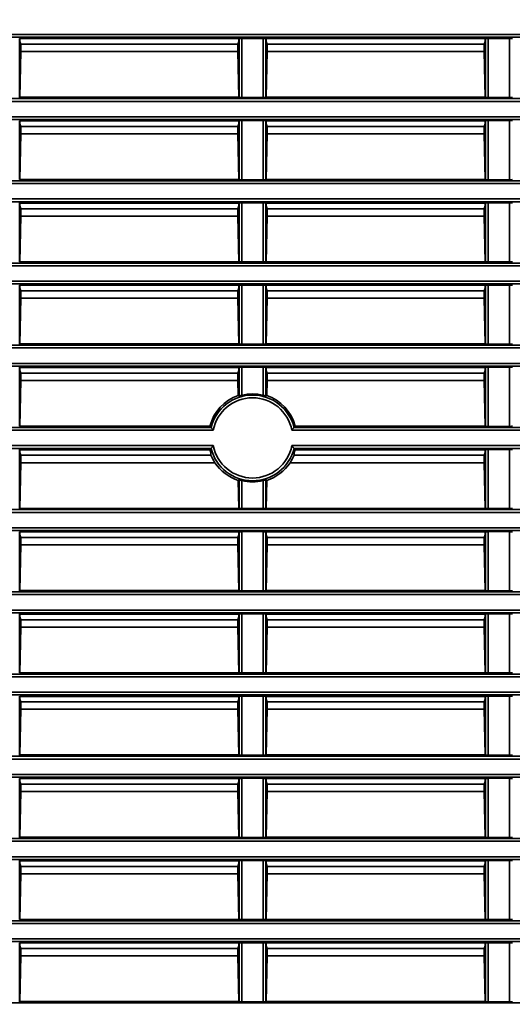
# Model space of a CAD drawing. Header units: millimetres. Extents: x 0 to 1118, y 0 to 864.
# Tile 207 of 250: x 965 to 976, y 460 to 482. Entities that reach past the tile are written whole.
import ezdxf

# ---------------------------------------------------------------- set-up
doc = ezdxf.new("R2010")
doc.units = ezdxf.units.MM
doc.styles.add('SLDTEXTSTYLE0', font='TXT', dxfattribs={"width": 0.605})
doc.dimstyles.new('SLDDIMSTYLE3', dxfattribs={"dimtxt": 4.233333, "dimasz": 4.572, "dimexe": 0, "dimexo": 0.0625, "dimgap": 1.058333, "dimtad": 0, "dimtih": 1, "dimtoh": 1, "dimdec": 1, "dimlfac": 4, "dimrnd": 1e-09, "dimzin": 4, "dimdsep": 46, "dimtxsty": 'SLDTEXTSTYLE0', "dimsah": 1, "dimcen": 0.09, "dimadec": 0, "dimazin": 1, "dimtfac": 1, "dimtofl": 0, "dimtmove": 0, "dimatfit": 3, "dimfxl": 1, "dimfrac": 2, "dimtolj": 1, "dimtzin": 12, "dimarcsym": 0})
doc.dimstyles.new('SLDDIMSTYLE4', dxfattribs={"dimtxt": 4.233333, "dimasz": 4.572, "dimexe": 0, "dimexo": 0.0625, "dimgap": 1.058333, "dimtad": 0, "dimtih": 1, "dimtoh": 1, "dimdec": 1, "dimlfac": 4, "dimrnd": 1e-09, "dimzin": 12, "dimdsep": 46, "dimtxsty": 'SLDTEXTSTYLE0', "dimsah": 1, "dimcen": 0.09, "dimadec": 0, "dimazin": 3, "dimtfac": 1, "dimtmove": 0, "dimatfit": 0, "dimfxl": 1, "dimfrac": 2, "dimtolj": 1, "dimtzin": 12, "dimarcsym": 0})

# ---------------------------------------------------------------- blocks, each defined once
blk = doc.blocks.new('_D_21')
at = {"color": 7, "linetype": 'Continuous', "lineweight": 0}
for p, q in [((934.937, 497.024), (1079.54, 497.024)), ((1077.94, 497.024), (1077.94, 476.868)), ((1085.54, 475.898), (1084.084, 475.898)), ((1084.084, 475.898), (1084.084, 469.401)), ((1093.624, 475.898), (1095.079, 475.898)), ((1095.079, 475.898), (1095.079, 469.401)), ((1084.084, 469.401), (1085.54, 469.401)), ((1095.079, 469.401), (1093.624, 469.401)), ((1077.94, 448.274), (1077.94, 468.431)), ((934.937, 448.274), (1079.54, 448.274))]:
    blk.add_line(p, q, dxfattribs=at)
at = {"color": 7, "linetype": 'Continuous', "lineweight": 18}
for points in [[(1077.94, 497.024), (1077.178, 492.452), (1078.702, 492.452)], [(1077.94, 448.274), (1078.702, 452.846), (1077.178, 452.846)]]:
    blk.add_solid(points, dxfattribs=at)
at = {"color": 7, "linetype": 'Continuous', "lineweight": 18, "char_height": 4.2333, "attachment_point": 1, "style": 'SLDTEXTSTYLE0'}
for s, insert in [('3X', (1059.346, 474.858)), ('195.0', (1068.077, 474.858)), ('7.7', (1085.54, 474.858))]:
    blk.add_mtext(s, dxfattribs=dict(at, insert=insert))
blk = doc.blocks.new('_D_26')
at = {"color": 7, "linetype": 'Continuous', "lineweight": 0}
for p, q in [((933.15, 476.029), (933.15, 426.674)), ((941.775, 471.049), (941.775, 426.674)), ((963.079, 431.523), (961.624, 431.523)), ((961.624, 431.523), (961.624, 425.026)), ((971.163, 431.523), (972.619, 431.523)), ((972.619, 431.523), (972.619, 425.026)), ((933.15, 428.274), (923.625, 428.274)), ((941.775, 428.274), (947.881, 428.274)), ((961.624, 425.026), (963.079, 425.026)), ((972.619, 425.026), (971.163, 425.026))]:
    blk.add_line(p, q, dxfattribs=at)
at = {"color": 7, "linetype": 'Continuous', "lineweight": 18}
for points in [[(933.15, 428.274), (928.578, 429.036), (928.578, 427.512)], [(941.775, 428.274), (946.347, 427.512), (946.347, 429.036)]]:
    blk.add_solid(points, dxfattribs=at)
at = {"color": 7, "linetype": 'Continuous', "lineweight": 18, "char_height": 4.2333, "attachment_point": 1, "style": 'SLDTEXTSTYLE0'}
for s, insert in [('34.5', (948.85, 430.483)), ('1.4', (963.079, 430.483))]:
    blk.add_mtext(s, dxfattribs=dict(at, insert=insert))

msp = doc.modelspace()

# ---------------------------------------------------------------- linework, layer by layer
at = {"color": 7, "linetype": 'Continuous', "lineweight": 35}
for p, q in [((930.212, 481.848), (1048.962, 481.848)), ((1048.962, 481.786), (930.212, 481.786)), ((964.587, 481.755), (964.582, 481.759)), ((964.582, 481.759), (964.582, 480.414)), ((964.587, 481.755), (969.587, 481.755)), ((964.587, 481.703), (964.587, 481.755)), ((964.587, 481.69), (964.587, 481.703)), ((964.608, 481.627), (964.587, 481.69)), ((969.566, 481.627), (969.587, 481.69)), ((969.587, 481.755), (969.592, 481.759)), ((969.587, 481.755), (969.587, 481.703)), ((969.587, 481.703), (969.587, 481.69)), ((969.592, 480.414), (969.592, 481.759)), ((969.654, 481.761), (970.145, 481.761)), ((969.654, 481.761), (969.654, 480.413)), ((970.145, 480.413), (970.145, 481.761)), ((970.207, 481.759), (970.212, 481.755)), ((970.207, 481.759), (970.207, 480.414)), ((975.212, 481.755), (970.212, 481.755)), ((970.212, 481.703), (970.212, 481.755)), ((970.212, 481.69), (970.212, 481.703)), ((970.233, 481.627), (970.212, 481.69)), ((975.191, 481.627), (975.212, 481.69)), ((975.212, 481.755), (975.217, 481.759)), ((975.212, 481.755), (975.212, 481.703)), ((975.212, 481.703), (975.212, 481.69)), ((975.217, 480.414), (975.217, 481.759)), ((975.279, 481.761), (975.77, 481.761)), ((975.279, 481.761), (975.279, 480.413)), ((975.77, 480.413), (975.77, 481.761)), ((964.586, 480.418), (964.608, 481.459)), ((964.608, 481.459), (964.608, 481.627)), ((964.608, 481.627), (969.566, 481.627)), ((964.608, 481.459), (969.566, 481.459)), ((969.566, 481.459), (969.566, 481.627)), ((969.588, 480.418), (969.566, 481.459)), ((970.233, 481.459), (970.211, 480.418)), ((970.233, 481.627), (970.233, 481.459)), ((975.191, 481.627), (970.233, 481.627)), ((975.191, 481.459), (970.233, 481.459)), ((975.191, 481.459), (975.191, 481.627)), ((975.213, 480.418), (975.191, 481.459)), ((930.212, 480.388), (1048.962, 480.388)), ((964.582, 480.414), (964.586, 480.418)), ((964.586, 480.418), (969.588, 480.418)), ((969.592, 480.414), (969.588, 480.418)), ((970.145, 480.413), (969.654, 480.413)), ((970.211, 480.418), (970.207, 480.414)), ((975.213, 480.418), (970.211, 480.418)), ((975.217, 480.414), (975.213, 480.418)), ((975.77, 480.413), (975.279, 480.413)), ((1048.962, 480.325), (930.212, 480.325)), ((930.212, 479.973), (1048.962, 479.973)), ((1048.962, 479.911), (930.212, 479.911)), ((964.587, 479.88), (964.582, 479.884)), ((964.582, 479.884), (964.582, 478.539)), ((964.587, 479.88), (969.587, 479.88)), ((964.587, 479.828), (964.587, 479.88)), ((969.587, 479.88), (969.592, 479.884)), ((969.587, 479.88), (969.587, 479.828)), ((969.592, 478.539), (969.592, 479.884)), ((969.654, 479.886), (970.145, 479.886)), ((969.654, 479.886), (969.654, 478.538)), ((970.145, 478.538), (970.145, 479.886)), ((970.207, 479.884), (970.212, 479.88)), ((970.207, 479.884), (970.207, 478.539)), ((975.212, 479.88), (970.212, 479.88)), ((970.212, 479.828), (970.212, 479.88)), ((975.212, 479.88), (975.217, 479.884)), ((975.212, 479.88), (975.212, 479.828)), ((975.217, 478.539), (975.217, 479.884)), ((975.279, 479.886), (975.77, 479.886)), ((975.279, 479.886), (975.279, 478.538)), ((975.77, 478.538), (975.77, 479.886)), ((964.587, 479.815), (964.587, 479.828)), ((964.608, 479.752), (964.587, 479.815)), ((964.608, 479.584), (964.608, 479.752)), ((964.608, 479.752), (969.566, 479.752)), ((969.566, 479.752), (969.587, 479.815)), ((969.566, 479.584), (969.566, 479.752)), ((969.587, 479.828), (969.587, 479.815)), ((970.212, 479.815), (970.212, 479.828)), ((970.233, 479.752), (970.212, 479.815)), ((970.233, 479.752), (970.233, 479.584)), ((975.191, 479.752), (970.233, 479.752)), ((975.191, 479.752), (975.212, 479.815)), ((975.191, 479.584), (975.191, 479.752)), ((975.212, 479.828), (975.212, 479.815)), ((964.586, 478.543), (964.608, 479.584)), ((964.608, 479.584), (969.566, 479.584)), ((969.588, 478.543), (969.566, 479.584)), ((970.233, 479.584), (970.211, 478.543)), ((975.191, 479.584), (970.233, 479.584)), ((975.213, 478.543), (975.191, 479.584)), ((964.582, 478.539), (964.586, 478.543)), ((964.586, 478.543), (969.588, 478.543)), ((969.592, 478.539), (969.588, 478.543)), ((970.145, 478.538), (969.654, 478.538)), ((970.211, 478.543), (970.207, 478.539)), ((975.213, 478.543), (970.211, 478.543)), ((975.217, 478.539), (975.213, 478.543)), ((975.77, 478.538), (975.279, 478.538)), ((1048.962, 478.45), (934.009, 478.45)), ((934.055, 478.513), (1048.962, 478.513)), ((934.242, 478.098), (1048.962, 478.098)), ((1048.962, 478.036), (934.401, 478.036)), ((964.587, 478.005), (964.582, 478.009)), ((964.582, 478.009), (964.582, 476.664)), ((964.587, 478.005), (969.587, 478.005)), ((964.587, 477.953), (964.587, 478.005)), ((964.587, 477.94), (964.587, 477.953)), ((964.608, 477.877), (964.587, 477.94)), ((964.608, 477.709), (964.608, 477.877)), ((964.608, 477.877), (969.566, 477.877)), ((969.566, 477.877), (969.587, 477.94)), ((969.566, 477.709), (969.566, 477.877)), ((969.587, 478.005), (969.592, 478.009)), ((969.587, 478.005), (969.587, 477.953)), ((969.587, 477.953), (969.587, 477.94)), ((969.592, 476.664), (969.592, 478.009)), ((969.654, 478.011), (970.145, 478.011)), ((969.654, 478.011), (969.654, 476.663)), ((970.145, 476.663), (970.145, 478.011)), ((970.207, 478.009), (970.212, 478.005)), ((970.207, 478.009), (970.207, 476.664)), ((975.212, 478.005), (970.212, 478.005)), ((970.212, 477.953), (970.212, 478.005)), ((970.212, 477.94), (970.212, 477.953)), ((970.233, 477.877), (970.212, 477.94)), ((970.233, 477.877), (970.233, 477.709)), ((975.191, 477.877), (970.233, 477.877)), ((975.191, 477.877), (975.212, 477.94)), ((975.191, 477.709), (975.191, 477.877)), ((975.212, 478.005), (975.217, 478.009)), ((975.212, 478.005), (975.212, 477.953)), ((975.212, 477.953), (975.212, 477.94)), ((975.217, 476.664), (975.217, 478.009)), ((975.279, 478.011), (975.77, 478.011)), ((975.279, 478.011), (975.279, 476.663)), ((975.77, 476.663), (975.77, 478.011)), ((964.586, 476.668), (964.608, 477.709)), ((964.608, 477.709), (969.566, 477.709)), ((969.588, 476.668), (969.566, 477.709)), ((970.233, 477.709), (970.211, 476.668)), ((975.191, 477.709), (970.233, 477.709)), ((975.213, 476.668), (975.191, 477.709)), ((1048.962, 476.575), (933.7, 476.575)), ((934.048, 476.638), (1048.962, 476.638)), ((964.582, 476.664), (964.586, 476.668)), ((964.586, 476.668), (969.588, 476.668)), ((969.592, 476.664), (969.588, 476.668)), ((970.145, 476.663), (969.654, 476.663)), ((970.211, 476.668), (970.207, 476.664)), ((975.213, 476.668), (970.211, 476.668)), ((975.217, 476.664), (975.213, 476.668)), ((975.77, 476.663), (975.279, 476.663)), ((930.212, 476.223), (1048.962, 476.223)), ((1048.962, 476.161), (930.212, 476.161)), ((964.587, 476.13), (964.582, 476.134)), ((964.582, 476.134), (964.582, 474.789)), ((964.587, 476.13), (969.587, 476.13)), ((964.587, 476.078), (964.587, 476.13)), ((964.587, 476.065), (964.587, 476.078)), ((964.608, 476.002), (964.587, 476.065)), ((969.566, 476.002), (969.587, 476.065)), ((969.587, 476.13), (969.592, 476.134)), ((969.587, 476.13), (969.587, 476.078)), ((969.587, 476.078), (969.587, 476.065)), ((969.592, 474.789), (969.592, 476.134)), ((969.654, 476.136), (970.145, 476.136)), ((969.654, 476.136), (969.654, 474.788)), ((970.145, 474.788), (970.145, 476.136)), ((970.207, 476.134), (970.212, 476.13)), ((970.207, 476.134), (970.207, 474.789)), ((975.212, 476.13), (970.212, 476.13)), ((970.212, 476.078), (970.212, 476.13)), ((970.212, 476.065), (970.212, 476.078)), ((970.233, 476.002), (970.212, 476.065)), ((975.191, 476.002), (975.212, 476.065)), ((975.212, 476.13), (975.217, 476.134)), ((975.212, 476.13), (975.212, 476.078)), ((975.212, 476.078), (975.212, 476.065)), ((975.217, 474.789), (975.217, 476.134)), ((975.279, 476.136), (975.77, 476.136)), ((975.279, 476.136), (975.279, 474.788)), ((975.77, 474.788), (975.77, 476.136)), ((964.608, 475.834), (964.608, 476.002)), ((964.608, 476.002), (969.566, 476.002)), ((969.566, 475.834), (969.566, 476.002)), ((970.233, 476.002), (970.233, 475.834)), ((975.191, 476.002), (970.233, 476.002)), ((975.191, 475.834), (975.191, 476.002)), ((964.586, 474.793), (964.608, 475.834)), ((964.608, 475.834), (969.566, 475.834)), ((969.588, 474.793), (969.566, 475.834)), ((970.233, 475.834), (970.211, 474.793)), ((975.191, 475.834), (970.233, 475.834)), ((975.213, 474.793), (975.191, 475.834)), ((930.212, 474.763), (1048.962, 474.763)), ((964.582, 474.789), (964.586, 474.793)), ((964.586, 474.793), (969.588, 474.793)), ((969.592, 474.789), (969.588, 474.793)), ((970.145, 474.788), (969.654, 474.788)), ((970.211, 474.793), (970.207, 474.789)), ((975.213, 474.793), (970.211, 474.793)), ((975.217, 474.789), (975.213, 474.793)), ((975.77, 474.788), (975.279, 474.788)), ((1048.962, 474.7), (930.212, 474.7)), ((930.212, 474.348), (1048.962, 474.348)), ((1048.962, 474.286), (930.212, 474.286)), ((964.587, 474.255), (964.582, 474.259)), ((964.582, 474.259), (964.582, 472.914)), ((964.587, 474.255), (969.587, 474.255)), ((964.587, 474.203), (964.587, 474.255)), ((964.587, 474.19), (964.587, 474.203)), ((964.608, 474.127), (964.587, 474.19)), ((964.608, 473.959), (964.608, 474.127)), ((964.608, 474.127), (969.566, 474.127)), ((969.566, 474.127), (969.587, 474.19)), ((969.566, 473.959), (969.566, 474.127)), ((969.587, 474.255), (969.592, 474.259)), ((969.587, 474.255), (969.587, 474.203)), ((969.587, 474.203), (969.587, 474.19)), ((969.592, 473.605), (969.592, 474.259)), ((969.654, 474.261), (970.145, 474.261)), ((969.654, 474.261), (969.654, 473.622)), ((970.145, 473.622), (970.145, 474.261)), ((970.207, 474.259), (970.212, 474.255)), ((970.207, 474.259), (970.207, 473.605)), ((975.212, 474.255), (970.212, 474.255)), ((970.212, 474.203), (970.212, 474.255)), ((970.212, 474.19), (970.212, 474.203)), ((970.233, 474.127), (970.212, 474.19)), ((970.233, 474.127), (970.233, 473.959)), ((975.191, 474.127), (970.233, 474.127)), ((975.191, 474.127), (975.212, 474.19)), ((975.191, 473.959), (975.191, 474.127)), ((975.212, 474.255), (975.217, 474.259)), ((975.212, 474.255), (975.212, 474.203)), ((975.212, 474.203), (975.212, 474.19)), ((975.217, 472.914), (975.217, 474.259)), ((975.279, 474.261), (975.77, 474.261)), ((975.279, 474.261), (975.279, 472.913)), ((975.77, 472.913), (975.77, 474.261)), ((964.586, 472.918), (964.608, 473.959)), ((964.608, 473.959), (969.566, 473.959)), ((969.573, 473.618), (969.566, 473.959)), ((970.233, 473.959), (970.226, 473.618)), ((975.191, 473.959), (970.233, 473.959)), ((975.213, 472.918), (975.191, 473.959)), ((969.592, 473.605), (969.573, 473.618)), ((970.226, 473.618), (970.207, 473.605)), ((964.582, 472.914), (964.586, 472.918)), ((964.586, 472.918), (968.928, 472.918)), ((968.951, 472.888), (968.928, 472.918)), ((970.871, 472.918), (970.848, 472.888)), ((975.213, 472.918), (970.871, 472.918)), ((975.217, 472.914), (975.213, 472.918)), ((969.001, 472.825), (942.918, 472.825)), ((943.01, 472.888), (968.951, 472.888)), ((1019.626, 472.825), (970.798, 472.825)), ((970.848, 472.888), (1019.576, 472.888)), ((975.77, 472.913), (975.279, 472.913)), ((942.918, 472.473), (969.001, 472.473)), ((970.798, 472.473), (1019.626, 472.473)), ((968.951, 472.411), (943.01, 472.411)), ((964.587, 472.38), (964.582, 472.384)), ((964.582, 472.384), (964.582, 471.039)), ((964.587, 472.38), (968.928, 472.38)), ((964.587, 472.328), (964.587, 472.38)), ((964.587, 472.315), (964.587, 472.328)), ((964.608, 472.252), (964.587, 472.315)), ((964.608, 472.084), (964.608, 472.252)), ((964.608, 472.252), (968.95, 472.252)), ((968.928, 472.38), (968.951, 472.411)), ((1019.576, 472.411), (970.848, 472.411)), ((970.848, 472.411), (970.871, 472.38)), ((975.191, 472.252), (970.849, 472.252)), ((975.212, 472.38), (970.871, 472.38)), ((975.191, 472.252), (975.212, 472.315)), ((975.191, 472.084), (975.191, 472.252)), ((975.212, 472.38), (975.217, 472.384)), ((975.212, 472.38), (975.212, 472.328)), ((975.212, 472.328), (975.212, 472.315)), ((975.217, 471.039), (975.217, 472.384)), ((975.279, 472.386), (975.77, 472.386)), ((975.279, 472.386), (975.279, 471.038)), ((975.77, 471.038), (975.77, 472.386)), ((964.586, 471.043), (964.608, 472.084)), ((964.608, 472.084), (969.039, 472.084)), ((975.191, 472.084), (970.76, 472.084)), ((975.213, 471.043), (975.191, 472.084)), ((969.574, 471.681), (969.592, 471.694)), ((969.588, 471.043), (969.574, 471.681)), ((969.592, 471.039), (969.592, 471.694)), ((969.654, 471.677), (969.654, 471.038)), ((970.145, 471.038), (970.145, 471.677)), ((970.207, 471.694), (970.225, 471.681)), ((970.207, 471.694), (970.207, 471.039)), ((970.225, 471.681), (970.211, 471.043)), ((930.212, 471.013), (1048.962, 471.013)), ((1048.962, 470.95), (930.212, 470.95)), ((964.582, 471.039), (964.586, 471.043)), ((964.586, 471.043), (969.588, 471.043)), ((969.592, 471.039), (969.588, 471.043)), ((970.145, 471.038), (969.654, 471.038)), ((970.211, 471.043), (970.207, 471.039)), ((975.213, 471.043), (970.211, 471.043)), ((975.217, 471.039), (975.213, 471.043)), ((975.77, 471.038), (975.279, 471.038)), ((930.212, 470.598), (1048.962, 470.598)), ((1048.962, 470.536), (930.212, 470.536)), ((964.587, 470.505), (964.582, 470.509)), ((964.582, 470.509), (964.582, 469.164)), ((964.587, 470.505), (969.587, 470.505)), ((964.587, 470.453), (964.587, 470.505)), ((964.587, 470.44), (964.587, 470.453)), ((969.587, 470.505), (969.592, 470.509)), ((969.587, 470.505), (969.587, 470.453)), ((969.587, 470.453), (969.587, 470.44)), ((969.592, 469.164), (969.592, 470.509)), ((969.654, 470.511), (970.145, 470.511)), ((969.654, 470.511), (969.654, 469.163)), ((970.145, 469.163), (970.145, 470.511)), ((970.207, 470.509), (970.212, 470.505)), ((970.207, 470.509), (970.207, 469.164)), ((975.212, 470.505), (970.212, 470.505)), ((970.212, 470.453), (970.212, 470.505)), ((970.212, 470.44), (970.212, 470.453)), ((975.212, 470.505), (975.217, 470.509)), ((975.212, 470.505), (975.212, 470.453)), ((975.212, 470.453), (975.212, 470.44)), ((975.217, 469.164), (975.217, 470.509)), ((975.279, 470.511), (975.77, 470.511)), ((975.279, 470.511), (975.279, 469.163)), ((975.77, 469.163), (975.77, 470.511)), ((964.608, 470.377), (964.587, 470.44)), ((964.608, 470.209), (964.608, 470.377)), ((964.608, 470.377), (969.566, 470.377)), ((969.566, 470.377), (969.587, 470.44)), ((969.566, 470.209), (969.566, 470.377)), ((970.233, 470.377), (970.212, 470.44)), ((970.233, 470.377), (970.233, 470.209)), ((975.191, 470.377), (970.233, 470.377)), ((975.191, 470.377), (975.212, 470.44)), ((975.191, 470.209), (975.191, 470.377)), ((964.586, 469.168), (964.608, 470.209)), ((964.608, 470.209), (969.566, 470.209)), ((969.588, 469.168), (969.566, 470.209)), ((970.233, 470.209), (970.211, 469.168)), ((975.191, 470.209), (970.233, 470.209)), ((975.213, 469.168), (975.191, 470.209)), ((930.212, 469.138), (1048.962, 469.138)), ((964.582, 469.164), (964.586, 469.168)), ((964.586, 469.168), (969.588, 469.168)), ((969.592, 469.164), (969.588, 469.168)), ((970.145, 469.163), (969.654, 469.163)), ((970.211, 469.168), (970.207, 469.164)), ((975.213, 469.168), (970.211, 469.168)), ((975.217, 469.164), (975.213, 469.168)), ((975.77, 469.163), (975.279, 469.163)), ((1048.962, 469.075), (930.212, 469.075)), ((933.7, 468.723), (1048.962, 468.723)), ((1048.962, 468.661), (934.048, 468.661)), ((964.587, 468.63), (964.582, 468.634)), ((964.582, 468.634), (964.582, 467.289)), ((964.587, 468.63), (969.587, 468.63)), ((964.587, 468.578), (964.587, 468.63)), ((964.587, 468.565), (964.587, 468.578)), ((964.608, 468.502), (964.587, 468.565)), ((964.608, 468.334), (964.608, 468.502)), ((964.608, 468.502), (969.566, 468.502)), ((969.566, 468.502), (969.587, 468.565)), ((969.566, 468.334), (969.566, 468.502)), ((969.587, 468.63), (969.592, 468.634)), ((969.587, 468.63), (969.587, 468.578)), ((969.587, 468.578), (969.587, 468.565)), ((969.592, 467.289), (969.592, 468.634)), ((969.654, 468.636), (970.145, 468.636)), ((969.654, 468.636), (969.654, 467.288)), ((970.145, 467.288), (970.145, 468.636)), ((970.207, 468.634), (970.212, 468.63)), ((970.207, 468.634), (970.207, 467.289)), ((975.212, 468.63), (970.212, 468.63)), ((970.212, 468.578), (970.212, 468.63)), ((970.212, 468.565), (970.212, 468.578)), ((970.233, 468.502), (970.212, 468.565)), ((970.233, 468.502), (970.233, 468.334)), ((975.191, 468.502), (970.233, 468.502)), ((975.191, 468.502), (975.212, 468.565)), ((975.191, 468.334), (975.191, 468.502)), ((975.212, 468.63), (975.217, 468.634)), ((975.212, 468.63), (975.212, 468.578)), ((975.212, 468.578), (975.212, 468.565)), ((975.217, 467.289), (975.217, 468.634)), ((975.279, 468.636), (975.77, 468.636)), ((975.279, 468.636), (975.279, 467.288)), ((975.77, 467.288), (975.77, 468.636)), ((964.586, 467.293), (964.608, 468.334)), ((964.608, 468.334), (969.566, 468.334)), ((969.588, 467.293), (969.566, 468.334)), ((970.233, 468.334), (970.211, 467.293)), ((975.191, 468.334), (970.233, 468.334)), ((975.213, 467.293), (975.191, 468.334)), ((1048.962, 467.2), (934.242, 467.2)), ((934.401, 467.263), (1048.962, 467.263)), ((964.582, 467.289), (964.586, 467.293)), ((964.586, 467.293), (969.588, 467.293)), ((969.592, 467.289), (969.588, 467.293)), ((970.145, 467.288), (969.654, 467.288)), ((970.211, 467.293), (970.207, 467.289)), ((975.213, 467.293), (970.211, 467.293)), ((975.217, 467.289), (975.213, 467.293)), ((975.77, 467.288), (975.279, 467.288)), ((934.009, 466.848), (1048.962, 466.848)), ((1048.962, 466.786), (934.055, 466.786)), ((964.587, 466.755), (964.582, 466.759)), ((964.582, 466.759), (964.582, 465.414)), ((964.587, 466.755), (969.587, 466.755)), ((964.587, 466.703), (964.587, 466.755)), ((964.587, 466.69), (964.587, 466.703)), ((964.608, 466.627), (964.587, 466.69)), ((969.566, 466.627), (969.587, 466.69)), ((969.587, 466.755), (969.592, 466.759)), ((969.587, 466.755), (969.587, 466.703)), ((969.587, 466.703), (969.587, 466.69)), ((969.592, 465.414), (969.592, 466.759)), ((969.654, 466.761), (970.145, 466.761)), ((969.654, 466.761), (969.654, 465.413)), ((970.145, 465.413), (970.145, 466.761)), ((970.207, 466.759), (970.212, 466.755)), ((970.207, 466.759), (970.207, 465.414)), ((975.212, 466.755), (970.212, 466.755)), ((970.212, 466.703), (970.212, 466.755)), ((970.212, 466.69), (970.212, 466.703)), ((970.233, 466.627), (970.212, 466.69)), ((975.191, 466.627), (975.212, 466.69)), ((975.212, 466.755), (975.217, 466.759)), ((975.212, 466.755), (975.212, 466.703)), ((975.212, 466.703), (975.212, 466.69)), ((975.217, 465.414), (975.217, 466.759)), ((975.279, 466.761), (975.77, 466.761)), ((975.279, 466.761), (975.279, 465.413)), ((975.77, 465.413), (975.77, 466.761)), ((964.586, 465.418), (964.608, 466.459)), ((964.608, 466.459), (964.608, 466.627)), ((964.608, 466.627), (969.566, 466.627)), ((964.608, 466.459), (969.566, 466.459)), ((969.566, 466.459), (969.566, 466.627)), ((969.588, 465.418), (969.566, 466.459)), ((970.233, 466.459), (970.211, 465.418)), ((970.233, 466.627), (970.233, 466.459)), ((975.191, 466.627), (970.233, 466.627)), ((975.191, 466.459), (970.233, 466.459)), ((975.191, 466.459), (975.191, 466.627)), ((975.213, 465.418), (975.191, 466.459)), ((930.212, 465.388), (1048.962, 465.388)), ((1048.962, 465.325), (930.212, 465.325)), ((964.582, 465.414), (964.586, 465.418)), ((964.586, 465.418), (969.588, 465.418)), ((969.592, 465.414), (969.588, 465.418)), ((970.145, 465.413), (969.654, 465.413)), ((970.211, 465.418), (970.207, 465.414)), ((975.213, 465.418), (970.211, 465.418)), ((975.217, 465.414), (975.213, 465.418)), ((975.77, 465.413), (975.279, 465.413)), ((930.212, 464.973), (1048.962, 464.973)), ((1048.962, 464.911), (930.212, 464.911)), ((964.587, 464.88), (964.582, 464.884)), ((964.582, 464.884), (964.582, 463.539)), ((964.587, 464.88), (969.587, 464.88)), ((964.587, 464.828), (964.587, 464.88)), ((969.587, 464.88), (969.592, 464.884)), ((969.587, 464.88), (969.587, 464.828)), ((969.592, 463.539), (969.592, 464.884)), ((969.654, 464.886), (970.145, 464.886)), ((969.654, 464.886), (969.654, 463.538)), ((970.145, 463.538), (970.145, 464.886)), ((970.207, 464.884), (970.212, 464.88)), ((970.207, 464.884), (970.207, 463.539)), ((975.212, 464.88), (970.212, 464.88)), ((970.212, 464.828), (970.212, 464.88)), ((975.212, 464.88), (975.217, 464.884)), ((975.212, 464.88), (975.212, 464.828)), ((975.217, 463.539), (975.217, 464.884)), ((975.279, 464.886), (975.77, 464.886)), ((975.279, 464.886), (975.279, 463.538)), ((975.77, 463.538), (975.77, 464.886)), ((964.587, 464.815), (964.587, 464.828)), ((964.608, 464.752), (964.587, 464.815)), ((964.608, 464.584), (964.608, 464.752)), ((964.608, 464.752), (969.566, 464.752)), ((969.566, 464.752), (969.587, 464.815)), ((969.566, 464.584), (969.566, 464.752)), ((969.587, 464.828), (969.587, 464.815)), ((970.212, 464.815), (970.212, 464.828)), ((970.233, 464.752), (970.212, 464.815)), ((970.233, 464.752), (970.233, 464.584)), ((975.191, 464.752), (970.233, 464.752)), ((975.191, 464.752), (975.212, 464.815)), ((975.191, 464.584), (975.191, 464.752)), ((975.212, 464.828), (975.212, 464.815)), ((964.586, 463.543), (964.608, 464.584)), ((964.608, 464.584), (969.566, 464.584)), ((969.588, 463.543), (969.566, 464.584)), ((970.233, 464.584), (970.211, 463.543)), ((975.191, 464.584), (970.233, 464.584)), ((975.213, 463.543), (975.191, 464.584)), ((930.212, 463.513), (1048.962, 463.513)), ((964.582, 463.539), (964.586, 463.543)), ((964.586, 463.543), (969.588, 463.543)), ((969.592, 463.539), (969.588, 463.543)), ((970.145, 463.538), (969.654, 463.538)), ((970.211, 463.543), (970.207, 463.539)), ((975.213, 463.543), (970.211, 463.543)), ((975.217, 463.539), (975.213, 463.543)), ((975.77, 463.538), (975.279, 463.538)), ((1048.962, 463.45), (930.212, 463.45)), ((930.212, 463.098), (1048.962, 463.098)), ((1048.962, 463.036), (930.212, 463.036)), ((964.587, 463.005), (964.582, 463.009)), ((964.582, 463.009), (964.582, 461.664)), ((964.587, 463.005), (969.587, 463.005)), ((964.587, 462.953), (964.587, 463.005)), ((964.587, 462.94), (964.587, 462.953)), ((964.608, 462.877), (964.587, 462.94)), ((964.608, 462.709), (964.608, 462.877)), ((964.608, 462.877), (969.566, 462.877)), ((969.566, 462.877), (969.587, 462.94)), ((969.566, 462.709), (969.566, 462.877)), ((969.587, 463.005), (969.592, 463.009)), ((969.587, 463.005), (969.587, 462.953)), ((969.587, 462.953), (969.587, 462.94)), ((969.592, 461.664), (969.592, 463.009)), ((969.654, 463.011), (970.145, 463.011)), ((969.654, 463.011), (969.654, 461.663)), ((970.145, 461.663), (970.145, 463.011)), ((970.207, 463.009), (970.212, 463.005)), ((970.207, 463.009), (970.207, 461.664)), ((975.212, 463.005), (970.212, 463.005)), ((970.212, 462.953), (970.212, 463.005)), ((970.212, 462.94), (970.212, 462.953)), ((970.233, 462.877), (970.212, 462.94)), ((970.233, 462.877), (970.233, 462.709)), ((975.191, 462.877), (970.233, 462.877)), ((975.191, 462.877), (975.212, 462.94)), ((975.191, 462.709), (975.191, 462.877)), ((975.212, 463.005), (975.217, 463.009)), ((975.212, 463.005), (975.212, 462.953)), ((975.212, 462.953), (975.212, 462.94)), ((975.217, 461.664), (975.217, 463.009)), ((975.279, 463.011), (975.77, 463.011)), ((975.279, 463.011), (975.279, 461.663)), ((975.77, 461.663), (975.77, 463.011)), ((964.586, 461.668), (964.608, 462.709)), ((964.608, 462.709), (969.566, 462.709)), ((969.588, 461.668), (969.566, 462.709)), ((970.233, 462.709), (970.211, 461.668)), ((975.191, 462.709), (970.233, 462.709)), ((975.213, 461.668), (975.191, 462.709)), ((930.212, 461.638), (1048.962, 461.638)), ((1048.962, 461.575), (930.212, 461.575)), ((964.582, 461.664), (964.586, 461.668)), ((964.586, 461.668), (969.588, 461.668)), ((969.592, 461.664), (969.588, 461.668)), ((970.145, 461.663), (969.654, 461.663)), ((970.211, 461.668), (970.207, 461.664)), ((975.213, 461.668), (970.211, 461.668)), ((975.217, 461.664), (975.213, 461.668)), ((975.77, 461.663), (975.279, 461.663)), ((930.212, 461.223), (1048.962, 461.223)), ((1048.962, 461.161), (930.212, 461.161)), ((964.587, 461.13), (964.582, 461.134)), ((964.582, 461.134), (964.582, 459.789)), ((964.587, 461.13), (969.587, 461.13)), ((964.587, 461.078), (964.587, 461.13)), ((964.587, 461.065), (964.587, 461.078)), ((964.608, 461.002), (964.587, 461.065)), ((969.566, 461.002), (969.587, 461.065)), ((969.587, 461.13), (969.592, 461.134)), ((969.587, 461.13), (969.587, 461.078)), ((969.587, 461.078), (969.587, 461.065)), ((969.592, 459.789), (969.592, 461.134)), ((969.654, 461.136), (970.145, 461.136)), ((969.654, 461.136), (969.654, 459.788)), ((970.145, 459.788), (970.145, 461.136)), ((970.207, 461.134), (970.212, 461.13)), ((970.207, 461.134), (970.207, 459.789)), ((975.212, 461.13), (970.212, 461.13)), ((970.212, 461.078), (970.212, 461.13)), ((970.212, 461.065), (970.212, 461.078)), ((970.233, 461.002), (970.212, 461.065)), ((975.191, 461.002), (975.212, 461.065)), ((975.212, 461.13), (975.217, 461.134)), ((975.212, 461.13), (975.212, 461.078)), ((975.212, 461.078), (975.212, 461.065)), ((975.217, 459.789), (975.217, 461.134)), ((975.279, 461.136), (975.77, 461.136)), ((975.279, 461.136), (975.279, 459.788)), ((975.77, 459.788), (975.77, 461.136)), ((964.586, 459.793), (964.608, 460.834)), ((964.608, 460.834), (964.608, 461.002)), ((964.608, 461.002), (969.566, 461.002)), ((964.608, 460.834), (969.566, 460.834)), ((969.566, 460.834), (969.566, 461.002)), ((969.588, 459.793), (969.566, 460.834)), ((970.233, 460.834), (970.211, 459.793)), ((970.233, 461.002), (970.233, 460.834)), ((975.191, 461.002), (970.233, 461.002)), ((975.191, 460.834), (970.233, 460.834)), ((975.191, 460.834), (975.191, 461.002)), ((975.213, 459.793), (975.191, 460.834)), ((930.212, 459.763), (1048.962, 459.763)), ((964.582, 459.789), (964.586, 459.793)), ((964.586, 459.793), (969.588, 459.793)), ((969.592, 459.789), (969.588, 459.793)), ((970.145, 459.788), (969.654, 459.788)), ((970.211, 459.793), (970.207, 459.789)), ((975.213, 459.793), (970.211, 459.793)), ((975.217, 459.789), (975.213, 459.793)), ((975.77, 459.788), (975.279, 459.788))]:
    msp.add_line(p, q, dxfattribs=at)
for radius, start, end in [(0.978, 14.124, 165.876), (1.003, 75.8387, 104.1613), (0.915, 11.093, 168.907), (0.915, 191.093, 348.907), (1.009, 195.495, 198.577), (1.009, 198.577, 199.3753), (1.029, 202.7063, 213.3266), (0.978, 194.124, 345.876), (1.029, 326.6734, 337.2937), (1.009, 340.6247, 341.423), (1.009, 341.423, 344.505), (1.003, 255.8387, 284.1613)]:
    msp.add_arc((969.9, 472.649), radius, start, end, dxfattribs=at)
for centre, major_axis, ratio, start_param, end_param in [((969.654, 481.759), (0.0625, 0), 0.017455, 1.570796, 3.124139), ((970.145, 481.759), (0.0625, 0), 0.017455, 0.017453, 1.570796), ((975.279, 481.759), (0.0625, 0), 0.017455, 1.570796, 3.124139), ((975.77, 481.759), (0.0625, 0), 0.017455, 0.017453, 1.570796), ((969.654, 480.414), (0.0625, 0), 0.017455, 3.159046, 4.712389), ((970.145, 480.414), (0.0625, 0), 0.017455, 4.712389, 6.265732), ((975.279, 480.414), (0.0625, 0), 0.017455, 3.159046, 4.712389), ((975.77, 480.414), (0.0625, 0), 0.017455, 4.712389, 6.265732), ((969.654, 479.884), (0.0625, 0), 0.017455, 1.570796, 3.124139), ((970.145, 479.884), (0.0625, 0), 0.017455, 0.017453, 1.570796), ((975.279, 479.884), (0.0625, 0), 0.017455, 1.570796, 3.124139), ((975.77, 479.884), (0.0625, 0), 0.017455, 0.017453, 1.570796), ((969.654, 478.539), (0.0625, 0), 0.017455, 3.159046, 4.712389), ((970.145, 478.539), (0.0625, 0), 0.017455, 4.712389, 6.265732), ((975.279, 478.539), (0.0625, 0), 0.017455, 3.159046, 4.712389), ((975.77, 478.539), (0.0625, 0), 0.017455, 4.712389, 6.265732), ((969.654, 478.009), (0.0625, 0), 0.017455, 1.570796, 3.124139), ((970.145, 478.009), (0.0625, 0), 0.017455, 0.017453, 1.570796), ((975.279, 478.009), (0.0625, 0), 0.017455, 1.570796, 3.124139), ((975.77, 478.009), (0.0625, 0), 0.017455, 0.017453, 1.570796), ((969.654, 476.664), (0.0625, 0), 0.017455, 3.159046, 4.712389), ((970.145, 476.664), (0.0625, 0), 0.017455, 4.712389, 6.265732), ((975.279, 476.664), (0.0625, 0), 0.017455, 3.159046, 4.712389), ((975.77, 476.664), (0.0625, 0), 0.017455, 4.712389, 6.265732), ((969.654, 476.134), (0.0625, 0), 0.017455, 1.570796, 3.124139), ((970.145, 476.134), (0.0625, 0), 0.017455, 0.017453, 1.570796), ((975.279, 476.134), (0.0625, 0), 0.017455, 1.570796, 3.124139), ((975.77, 476.134), (0.0625, 0), 0.017455, 0.017453, 1.570796), ((969.654, 474.789), (0.0625, 0), 0.017455, 3.159046, 4.712389), ((970.145, 474.789), (0.0625, 0), 0.017455, 4.712389, 6.265732), ((975.279, 474.789), (0.0625, 0), 0.017455, 3.159046, 4.712389), ((975.77, 474.789), (0.0625, 0), 0.017455, 4.712389, 6.265732), ((969.654, 474.259), (0.0625, 0), 0.017455, 1.570796, 3.124139), ((970.145, 474.259), (0.0625, 0), 0.017455, 0.017453, 1.570796), ((975.279, 474.259), (0.0625, 0), 0.017455, 1.570796, 3.124139), ((975.77, 474.259), (0.0625, 0), 0.017455, 0.017453, 1.570796), ((969.9, 472.67), (0, 1.003), 0.999784, 0.331584, 1.32102), ((969.9, 472.67), (0, 1.003), 0.999784, 4.962165, 5.951601), ((975.279, 472.914), (0.0625, 0), 0.017455, 3.159046, 4.712389), ((975.77, 472.914), (0.0625, 0), 0.017455, 4.712389, 6.265732), ((969.9, 472.313), (0, 1.009), 0.942905, 1.569326, 1.63159), ((969.9, 472.313), (0, 1.009), 0.942905, 4.651595, 4.713859), ((975.279, 472.384), (0.0625, 0), 0.017455, 1.570796, 3.124139), ((975.77, 472.384), (0.0625, 0), 0.017455, 0.017453, 1.570796), ((969.9, 472.671), (0, 1.042), 0.999784, 2.16974, 2.824178), ((969.9, 472.671), (0, 1.042), 0.999784, 3.459008, 4.113445), ((969.654, 471.039), (0.0625, 0), 0.017455, 3.159046, 4.712389), ((970.145, 471.039), (0.0625, 0), 0.017455, 4.712389, 6.265732), ((975.279, 471.039), (0.0625, 0), 0.017455, 3.159046, 4.712389), ((975.77, 471.039), (0.0625, 0), 0.017455, 4.712389, 6.265732), ((969.654, 470.509), (0.0625, 0), 0.017455, 1.570796, 3.124139), ((970.145, 470.509), (0.0625, 0), 0.017455, 0.017453, 1.570796), ((975.279, 470.509), (0.0625, 0), 0.017455, 1.570796, 3.124139), ((975.77, 470.509), (0.0625, 0), 0.017455, 0.017453, 1.570796), ((969.654, 469.164), (0.0625, 0), 0.017455, 3.159046, 4.712389), ((970.145, 469.164), (0.0625, 0), 0.017455, 4.712389, 6.265732), ((975.279, 469.164), (0.0625, 0), 0.017455, 3.159046, 4.712389), ((975.77, 469.164), (0.0625, 0), 0.017455, 4.712389, 6.265732), ((969.654, 468.634), (0.0625, 0), 0.017455, 1.570796, 3.124139), ((970.145, 468.634), (0.0625, 0), 0.017455, 0.017453, 1.570796), ((975.279, 468.634), (0.0625, 0), 0.017455, 1.570796, 3.124139), ((975.77, 468.634), (0.0625, 0), 0.017455, 0.017453, 1.570796), ((969.654, 467.289), (0.0625, 0), 0.017455, 3.159046, 4.712389), ((970.145, 467.289), (0.0625, 0), 0.017455, 4.712389, 6.265732), ((975.279, 467.289), (0.0625, 0), 0.017455, 3.159046, 4.712389), ((975.77, 467.289), (0.0625, 0), 0.017455, 4.712389, 6.265732), ((969.654, 466.759), (0.0625, 0), 0.017455, 1.570796, 3.124139), ((970.145, 466.759), (0.0625, 0), 0.017455, 0.017453, 1.570796), ((975.279, 466.759), (0.0625, 0), 0.017455, 1.570796, 3.124139), ((975.77, 466.759), (0.0625, 0), 0.017455, 0.017453, 1.570796), ((969.654, 465.414), (0.0625, 0), 0.017455, 3.159046, 4.712389), ((970.145, 465.414), (0.0625, 0), 0.017455, 4.712389, 6.265732), ((975.279, 465.414), (0.0625, 0), 0.017455, 3.159046, 4.712389), ((975.77, 465.414), (0.0625, 0), 0.017455, 4.712389, 6.265732), ((969.654, 464.884), (0.0625, 0), 0.017455, 1.570796, 3.124139), ((970.145, 464.884), (0.0625, 0), 0.017455, 0.017453, 1.570796), ((975.279, 464.884), (0.0625, 0), 0.017455, 1.570796, 3.124139), ((975.77, 464.884), (0.0625, 0), 0.017455, 0.017453, 1.570796), ((969.654, 463.539), (0.0625, 0), 0.017455, 3.159046, 4.712389), ((970.145, 463.539), (0.0625, 0), 0.017455, 4.712389, 6.265732), ((975.279, 463.539), (0.0625, 0), 0.017455, 3.159046, 4.712389), ((975.77, 463.539), (0.0625, 0), 0.017455, 4.712389, 6.265732), ((969.654, 463.009), (0.0625, 0), 0.017455, 1.570796, 3.124139), ((970.145, 463.009), (0.0625, 0), 0.017455, 0.017453, 1.570796), ((975.279, 463.009), (0.0625, 0), 0.017455, 1.570796, 3.124139), ((975.77, 463.009), (0.0625, 0), 0.017455, 0.017453, 1.570796), ((969.654, 461.664), (0.0625, 0), 0.017455, 3.159046, 4.712389), ((970.145, 461.664), (0.0625, 0), 0.017455, 4.712389, 6.265732), ((975.279, 461.664), (0.0625, 0), 0.017455, 3.159046, 4.712389), ((975.77, 461.664), (0.0625, 0), 0.017455, 4.712389, 6.265732), ((969.654, 461.134), (0.0625, 0), 0.017455, 1.570796, 3.124139), ((970.145, 461.134), (0.0625, 0), 0.017455, 0.017453, 1.570796), ((975.279, 461.134), (0.0625, 0), 0.017455, 1.570796, 3.124139), ((975.77, 461.134), (0.0625, 0), 0.017455, 0.017453, 1.570796), ((969.654, 459.789), (0.0625, 0), 0.017455, 3.159046, 4.712389), ((970.145, 459.789), (0.0625, 0), 0.017455, 4.712389, 6.265732), ((975.279, 459.789), (0.0625, 0), 0.017455, 3.159046, 4.712389), ((975.77, 459.789), (0.0625, 0), 0.017455, 4.712389, 6.265732)]:
    msp.add_ellipse(centre, major_axis=major_axis, ratio=ratio, start_param=start_param, end_param=end_param, dxfattribs=at)
for points, knots in [([(969.654, 473.622), (969.647, 473.62), (969.633, 473.616), (969.613, 473.611), (969.599, 473.607), (969.593, 473.605), (969.592, 473.605), (969.592, 473.605)], [0, 0, 0, 0, 0.226702, 0.453464, 0.67776, 0.893575, 1, 1, 1, 1]), ([(970.207, 473.605), (970.207, 473.605), (970.205, 473.605), (970.195, 473.608), (970.18, 473.612), (970.162, 473.617), (970.15, 473.62), (970.145, 473.622)], [0, 0, 0, 0, 0.205488, 0.410822, 0.620525, 0.839269, 1, 1, 1, 1]), ([(968.951, 472.888), (968.952, 472.887), (968.953, 472.886), (968.959, 472.878), (968.969, 472.865), (968.984, 472.847), (968.995, 472.833), (969.001, 472.825), (969.001, 472.825)], [0, 0, 0, 0, 0.16118, 0.321815, 0.495054, 0.750988, 0.992807, 1, 1, 1, 1]), ([(970.848, 472.888), (970.847, 472.887), (970.846, 472.886), (970.84, 472.878), (970.83, 472.865), (970.815, 472.847), (970.804, 472.833), (970.798, 472.825), (970.798, 472.825)], [0, 0, 0, 0, 0.16118, 0.321815, 0.495054, 0.750988, 0.992807, 1, 1, 1, 1]), ([(969.001, 472.473), (969.001, 472.473), (968.995, 472.466), (968.984, 472.451), (968.969, 472.433), (968.959, 472.42), (968.953, 472.412), (968.952, 472.411), (968.951, 472.411)], [0, 0, 0, 0, 0.007193, 0.249012, 0.504946, 0.678185, 0.83882, 1, 1, 1, 1]), ([(970.798, 472.473), (970.798, 472.473), (970.804, 472.466), (970.815, 472.451), (970.83, 472.433), (970.84, 472.42), (970.846, 472.412), (970.847, 472.411), (970.848, 472.411)], [0, 0, 0, 0, 0.007193, 0.249012, 0.504946, 0.678185, 0.83882, 1, 1, 1, 1]), ([(969.592, 471.694), (969.592, 471.694), (969.594, 471.693), (969.604, 471.69), (969.619, 471.686), (969.637, 471.681), (969.649, 471.678), (969.654, 471.677)], [0, 0, 0, 0, 0.205488, 0.410822, 0.620525, 0.839269, 1, 1, 1, 1]), ([(970.145, 471.677), (970.152, 471.679), (970.167, 471.682), (970.186, 471.688), (970.2, 471.692), (970.206, 471.694), (970.207, 471.694), (970.207, 471.694)], [0, 0, 0, 0, 0.226702, 0.453464, 0.67776, 0.893575, 1, 1, 1, 1])]:
    msp.add_open_spline(points, degree=3, knots=knots, dxfattribs=at)

# ---------------------------------------------------------------- dimensions: what is measured, and where the dimension line sits
at = {"color": 7, "linetype": 'Continuous', "lineweight": 18}
dim = msp.add_linear_dim(base=(1077.94, 448.274), p1=(933.337, 497.024), p2=(933.337, 448.274), angle=90, text='3X <>', dimstyle='SLDDIMSTYLE3', dxfattribs=at)
dim.commit()
dim.dimension.update_dxf_attribs({"geometry": '_D_21', "text_midpoint": (1077.94, 472.649), "dimtype": 160})
dim = msp.add_linear_dim(base=(941.775, 428.274), p1=(933.15, 477.629), p2=(941.775, 472.649), dimstyle='SLDDIMSTYLE4', dxfattribs=at)
dim.commit()
dim.dimension.update_dxf_attribs({"geometry": '_D_26', "text_midpoint": (961.462, 428.274), "dimtype": 160})

doc.saveas('drawing.dxf')
